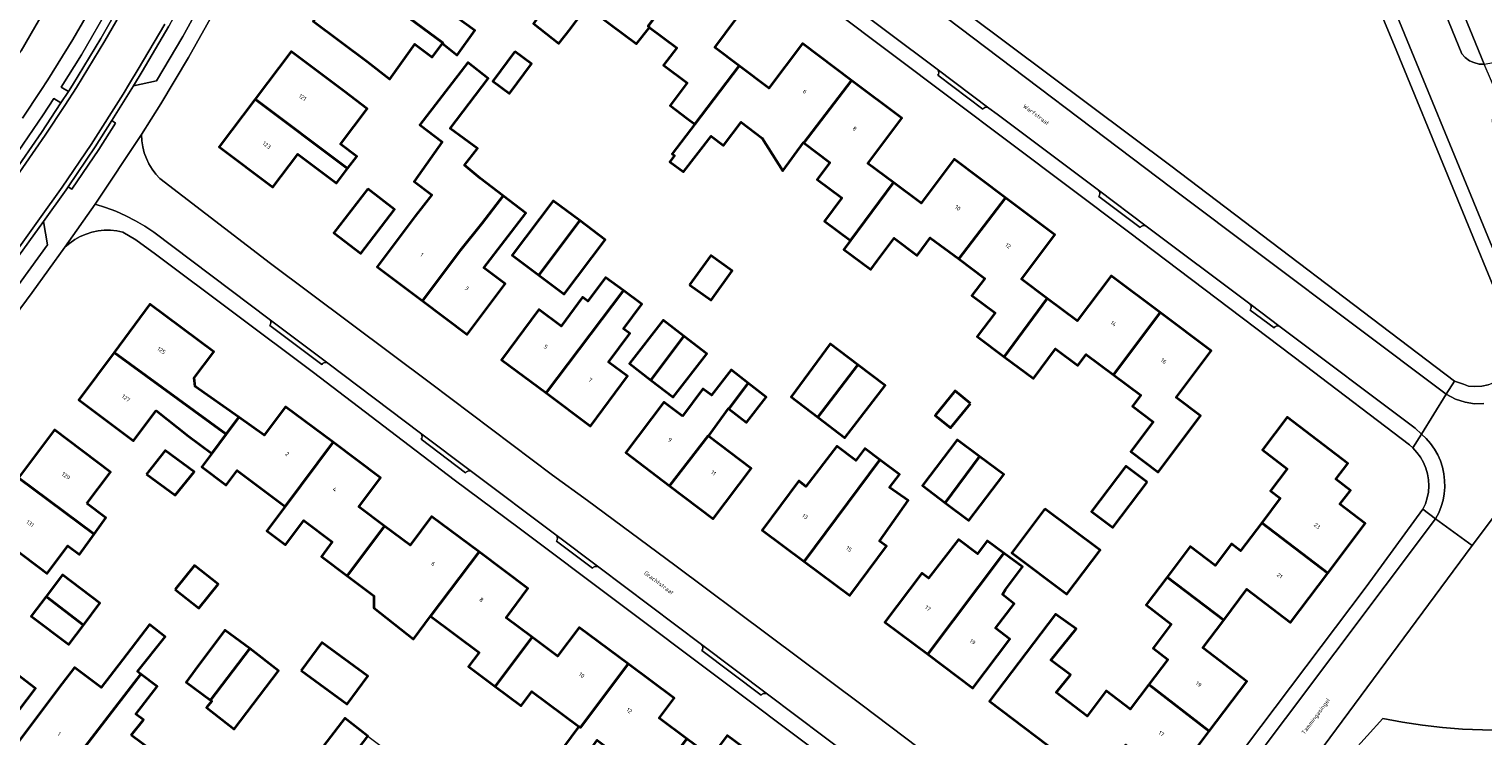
# Model space of a CAD drawing. Header units: metres. Extents: x 229229 to 231729, y 593167 to 595667.
# Tile 134 of 256: x 230402 to 230561, y 593710 to 593787. Entities that reach past the tile are written whole.
import ezdxf
from ezdxf.enums import TextEntityAlignment as Align

# ---------------------------------------------------------------- set-up
doc = ezdxf.new("R2010")
doc.units = ezdxf.units.M
for name, color, linetype, lineweight in [('B-WE-GR-GRAS-GV', 60, 'Continuous', 13), ('B-WE-GR-GROENVOORZIENING-GV', 80, 'Continuous', 18), ('B-WE-OG-BEBOUWING-GV', 7, 'Continuous', 35), ('B-WE-OG-BEBOUWING-T18', 10, 'Continuous', 18), ('B-WE-OG-BEBOUWING_SCHUUR-GV', 7, 'Continuous', 35), ('B-WE-OG-TERREIN_ERF-GV', 7, 'Continuous', 18), ('B-WE-OG-TOPOGRAFIE-T18', 10, 'Continuous', 18), ('B-WE-VH-VERHARDING_GESLOTEN-GV', 252, 'Continuous', 18), ('B-WE-VH-VERHARDING_OPEN-GV', 252, 'Continuous', 18)]:
    doc.layers.add(name, color=color, linetype=linetype, lineweight=lineweight)
doc.styles.add('NLCS-ISO-M250-T18', font='NLCS-ISO.ttf', dxfattribs={"height": 0.45})

msp = doc.modelspace()

# ---------------------------------------------------------------- linework, layer by layer
at = {"layer": 'B-WE-GR-GRAS-GV'}
msp.add_lwpolyline([(230379.749, 593887.5), (230370.135, 593885.077), (230353.986, 593880.655), (230333.428, 593875.655), (230343.857, 593815.109), (230379.841, 593817.755), (230389.895, 593767.484), (230401.537, 593784.947), (230419.528, 593816.168), (230429.053, 593843.155), (230434.08, 593871.201), (230434.081, 593892.046), (230423.843, 593891.593), (230408.931, 593890.563), (230404.494, 593890.167), (230391.118, 593888.853), (230383.207, 593887.958)], close=True, dxfattribs=at)
at = {"layer": 'B-WE-GR-GROENVOORZIENING-GV'}
for points in [[(230419.528, 593816.168), (230401.537, 593784.947)], [(230401.684, 593777.635), (230403.661, 593780.636), (230404.431, 593781.805), (230407.144, 593786.179), (230409.658, 593790.53)], [(230411.094, 593789.759), (230408.114, 593784.536), (230405.902, 593781.023), (230406.672, 593780.542), (230407.117, 593781.224), (230410.206, 593786.305), (230413.373, 593791.837)], [(230561.77, 593734.358), (230559.331, 593731.135), (230542.51, 593708.395), (230544.072, 593707.224), (230544.533, 593706.651), (230549.618, 593712.309), (230551.77, 593711.916), (230553.935, 593711.596), (230556.109, 593711.349), (230558.29, 593711.175), (230560.475, 593711.076), (230562.663, 593711.05)], [(230562.663, 593711.05), (230560.475, 593711.076), (230558.29, 593711.175), (230556.109, 593711.349), (230553.935, 593711.596), (230551.77, 593711.916), (230549.618, 593712.309), (230544.533, 593706.651), (230557.887, 593676.177), (230562.885, 593665.351)]]:
    msp.add_lwpolyline(points, dxfattribs=at)
msp.add_lwpolyline([(230405.859, 593779.296), (230405.082, 593779.759), (230403.933, 593777.985), (230401.204, 593774.025), (230398.182, 593769.813), (230395.195, 593765.694), (230395.977, 593765.157), (230397.403, 593767.088), (230400.589, 593771.517), (230403.748, 593776.061)], close=True, dxfattribs=at)
at = {"layer": 'B-WE-OG-BEBOUWING-GV'}
for points in [[(230469.87, 593787.516), (230469.713, 593787.635), (230474.81, 593794.471), (230469.594, 593798.378), (230469.382, 593798.095), (230466.496, 593800.306), (230463.03, 593795.662), (230458.38, 593789.47), (230457.268, 593787.928), (230460.025, 593785.768), (230461.235, 593787.332), (230463.046, 593789.749), (230465.635, 593787.81), (230468.454, 593785.711)], [(230437.175, 593793.429), (230447.406, 593785.817), (230447.36, 593785.755), (230448.962, 593784.484), (230450.877, 593787.183), (230444.935, 593791.475), (230447.007, 593794.254), (230441.084, 593798.671)], [(230474.81, 593794.471), (230469.713, 593787.635), (230469.87, 593787.516), (230472.829, 593785.3), (230471.414, 593783.412), (230473.986, 593781.485), (230472.125, 593779.001), (230473.972, 593777.617), (230474.802, 593776.995), (230479.62, 593783.33), (230476.961, 593785.322), (230480.578, 593790.15)], [(230437.175, 593793.429), (230433.281, 593788.207), (230439.176, 593783.812), (230441.649, 593781.864), (230444.337, 593785.685), (230446.246, 593784.261), (230447.36, 593785.755), (230447.406, 593785.817)], [(230491.847, 593781.744), (230486.503, 593785.747), (230482.869, 593780.896), (230479.62, 593783.33), (230474.802, 593776.995), (230472.341, 593773.76), (230472.607, 593773.563), (230472.082, 593772.896), (230473.567, 593771.785), (230476.567, 593775.673), (230477.925, 593774.656), (230479.833, 593777.202), (230482.141, 593775.473), (230484.391, 593771.91), (230486.615, 593774.972), (230486.649, 593774.947)], [(230427.004, 593779.722), (230437.033, 593772.16), (230438.027, 593773.48), (230436.278, 593774.797), (230439.178, 593778.647), (230436.688, 593780.523), (230430.894, 593784.887)], [(230455.237, 593784.899), (230452.829, 593781.667), (230454.642, 593780.316), (230457.05, 593783.548)], [(230445.169, 593757.775), (230449.323, 593763.261), (230451.659, 593766.202), (230453.951, 593769.196), (230451.482, 593771.086), (230449.761, 593772.519), (230451.181, 593774.337), (230448.209, 593776.499), (230452.315, 593781.955), (230450.103, 593783.682), (230444.887, 593776.894), (230447.312, 593775.073), (230444.284, 593770.736), (230446.194, 593769.285), (230444.398, 593766.958), (230440.267, 593761.455)], [(230491.732, 593764.313), (230496.398, 593770.633), (230493.622, 593772.712), (230497.318, 593777.645), (230491.847, 593781.744), (230486.649, 593774.947), (230489.489, 593772.819), (230488.108, 593770.975), (230490.782, 593768.972), (230488.888, 593766.444)], [(230427.004, 593779.722), (230423.079, 593774.511), (230428.898, 593770.128), (230431.611, 593773.729), (230435.824, 593770.555), (230437.033, 593772.16)], [(230496.398, 593770.633), (230491.732, 593764.313), (230491.014, 593763.355), (230493.933, 593761.168), (230494.651, 593762.126), (230496.483, 593764.572), (230498.971, 593762.707), (230500, 593764.08), (230500.415, 593764.634), (230503.51, 593762.316), (230508.59, 593768.977), (230502.996, 593773.168), (230499.408, 593768.378)], [(230439.241, 593769.941), (230435.555, 593765.171), (230438.463, 593762.924), (230442.149, 593767.694)], [(230453.951, 593769.196), (230451.659, 593766.202), (230449.323, 593763.261), (230445.169, 593757.775), (230450.052, 593754.109), (230454.184, 593759.612), (230451.849, 593761.365), (230454.127, 593764.312), (230456.42, 593767.306)], [(230457.832, 593760.564), (230462.283, 593766.486), (230459.396, 593768.659), (230454.941, 593762.74)], [(230508.463, 593751.681), (230513.112, 593758.024), (230510.332, 593760.106), (230513.963, 593764.952), (230508.59, 593768.977), (230503.51, 593762.316), (230506.326, 593760.206), (230504.941, 593758.357), (230507.462, 593756.468), (230505.525, 593753.882)], [(230462.283, 593766.486), (230457.832, 593760.564), (230460.589, 593758.489), (230465.044, 593764.407)], [(230474.241, 593759.514), (230476.57, 593757.831), (230478.881, 593761.029), (230476.552, 593762.712)], [(230513.112, 593758.024), (230508.463, 593751.681), (230511.624, 593749.312), (230514.04, 593752.538), (230516.46, 593750.725), (230517.367, 593751.935), (230520.332, 593749.714), (230525.401, 593756.503), (230520.076, 593760.493), (230516.388, 593755.57)], [(230467.044, 593758.872), (230465.099, 593760.32), (230463.167, 593757.724), (230462.596, 593758.149), (230460.262, 593755.012), (230457.853, 593756.804), (230453.79, 593751.343), (230458.621, 593747.748)], [(230458.621, 593747.748), (230463.472, 593744.139), (230467.497, 593749.55), (230465.429, 593751.089), (230467.749, 593754.206), (230467.039, 593754.734), (230469.022, 593757.4), (230467.044, 593758.872)], [(230425.208, 593745.117), (230420.477, 593748.454), (230420.337, 593749.392), (230422.489, 593752.2), (230415.54, 593757.383), (230411.638, 593752.135), (230423.822, 593743.254)], [(230470.036, 593749.126), (230473.624, 593753.917), (230471.376, 593755.664), (230467.703, 593750.938)], [(230520.332, 593749.714), (230523.296, 593747.494), (230522.401, 593746.299), (230524.667, 593744.601), (230522.239, 593741.36), (230525.202, 593739.141), (230529.787, 593745.261), (230527.158, 593747.231), (230530.976, 593752.327), (230525.401, 593756.503)], [(230473.624, 593753.917), (230470.036, 593749.126), (230472.431, 593747.265), (230476.103, 593751.99)], [(230492.52, 593750.788), (230489.512, 593753.091), (230485.273, 593747.335), (230488.183, 593745.113)], [(230416.202, 593745.836), (230419.728, 593743.051), (230422.261, 593741.157), (230423.822, 593743.254), (230411.638, 593752.135), (230407.806, 593746.981), (230413.752, 593742.546)], [(230473.449, 593745.2), (230471.43, 593746.729), (230467.284, 593741.256), (230472.059, 593737.639), (230476.239, 593743.087), (230476.279, 593743.056), (230478.472, 593746.047), (230478.496, 593746.029), (230480.619, 593748.796), (230478.765, 593750.247), (230476.615, 593747.501), (230475.683, 593748.197)], [(230488.183, 593745.113), (230491.105, 593742.853), (230495.5, 593748.536), (230492.52, 593750.788)], [(230480.619, 593748.796), (230478.496, 593746.029), (230480.409, 593744.531), (230482.559, 593747.277)], [(230422.261, 593741.157), (230421.171, 593739.691), (230423.846, 593737.691), (230425.041, 593739.287), (230430.234, 593735.401), (230435.459, 593742.373), (230430.279, 593746.249), (230427.97, 593743.162), (230425.208, 593745.117), (230423.822, 593743.254)], [(230543.635, 593728.149), (230547.692, 593733.542), (230544.967, 593735.635), (230546.112, 593737.125), (230544.518, 593738.35), (230545.826, 593740.052), (230539.225, 593745.125), (230536.54, 593741.556), (230539.213, 593739.502), (230537.405, 593737.098), (230538.456, 593736.291), (230536.451, 593733.625)], [(230408.677, 593735.709), (230411.256, 593739.134), (230405.169, 593743.715), (230401.259, 593738.52), (230409.469, 593732.374), (230410.752, 593734.148)], [(230472.059, 593737.639), (230476.782, 593734.061), (230480.928, 593739.535), (230476.279, 593743.056), (230476.239, 593743.087)], [(230415.183, 593738.895), (230418.282, 593736.611), (230420.342, 593739.146), (230417.189, 593741.492)], [(230441.051, 593733.266), (230438.251, 593735.361), (230440.61, 593738.518), (230435.459, 593742.373), (230430.234, 593735.401), (230428.24, 593732.737), (230430.285, 593731.207), (230432.278, 593733.871), (230435.378, 593731.552), (230434.183, 593729.955), (230436.981, 593727.861)], [(230494.931, 593740.472), (230493.293, 593741.699), (230492.323, 593740.405), (230490.253, 593741.957), (230486.892, 593737.577), (230486.099, 593738.165), (230482.118, 593732.799), (230486.701, 593729.398)], [(230505.78, 593740.824), (230503.32, 593742.653), (230499.556, 593737.678), (230502.042, 593735.797)], [(230486.701, 593729.398), (230491.67, 593725.711), (230495.652, 593731.077), (230494.902, 593731.633), (230498.022, 593736.03), (230495.979, 593737.458), (230497.049, 593738.887), (230494.931, 593740.472)], [(230502.042, 593735.797), (230504.604, 593733.859), (230508.399, 593738.876), (230505.78, 593740.824)], [(230409.469, 593732.374), (230401.259, 593738.52), (230397.375, 593733.358), (230403.46, 593728.781), (230404.352, 593728.109), (230406.603, 593731.098), (230407.88, 593730.176)], [(230523.981, 593738.032), (230521.677, 593739.767), (230517.958, 593734.83), (230520.262, 593733.094)], [(230512.886, 593735.139), (230509.28, 593730.344), (230515.275, 593725.837), (230518.881, 593730.633)], [(230441.051, 593733.266), (230436.981, 593727.861), (230439.909, 593725.669), (230439.887, 593724.36), (230444.205, 593720.962), (230446.069, 593723.443), (230451.333, 593730.446), (230446.177, 593734.303), (230443.841, 593731.178)], [(230526.188, 593727.716), (230532.33, 593723.035), (230534.853, 593726.389), (230539.579, 593722.758), (230543.635, 593728.149), (230536.451, 593733.625), (230534.145, 593730.561), (230533.166, 593731.313), (230531.399, 593728.964), (230528.692, 593731.044)], [(230453.082, 593715.811), (230457.106, 593721.156), (230454.274, 593723.272), (230456.658, 593726.462), (230451.333, 593730.446), (230446.069, 593723.443), (230451.344, 593719.495), (230450.199, 593717.967)], [(230508.426, 593730.304), (230506.598, 593731.67), (230505.53, 593730.239), (230503.472, 593731.795), (230500.234, 593727.595), (230499.495, 593728.151), (230495.485, 593722.817), (230500.156, 593719.305)], [(230418.303, 593726.362), (230420.873, 593724.314), (230422.964, 593726.937), (230420.395, 593728.986)], [(230508.6, 593726.36), (230510.429, 593728.808), (230508.426, 593730.304), (230500.156, 593719.305), (230505.051, 593715.625), (230509.062, 593720.96), (230507.491, 593722.141), (230509.527, 593724.808), (230508.255, 593725.826)], [(230408.303, 593722.484), (230410.103, 593724.869), (230406.048, 593727.951), (230404.241, 593725.583)], [(230532.33, 593723.035), (230526.188, 593727.716), (230523.9, 593724.674), (230526.617, 593722.587), (230524.65, 593719.973), (230526.238, 593718.753), (230524.179, 593716.016), (230530.758, 593710.957), (230534.826, 593716.365), (230530.064, 593720.024)], [(230408.303, 593722.484), (230404.241, 593725.583), (230402.629, 593723.469), (230406.708, 593720.37)], [(230393.096, 593714.923), (230394.46, 593713.997), (230396.382, 593716.491), (230398.672, 593714.755), (230397.166, 593712.739), (230399.581, 593710.955), (230403.098, 593715.598), (230398.521, 593719.063), (230391.141, 593724.65), (230387.159, 593719.386)], [(230405.714, 593705.636), (230414.565, 593717.152), (230414.196, 593717.435), (230417.204, 593721.205), (230415.483, 593722.552), (230412.561, 593718.691), (230410.247, 593715.699), (230407.346, 593717.888), (230406.011, 593716.119), (230400.844, 593709.272)], [(230524.179, 593716.016), (230522.161, 593713.334), (230519.548, 593715.342), (230517.463, 593712.57), (230514.106, 593715.15), (230515.655, 593717.081), (230513.533, 593718.655), (230516.278, 593722.079), (230514.035, 593723.685), (230506.843, 593714.198), (230515.663, 593707.531), (230516.601, 593708.728), (230519.485, 593706.512), (230521.691, 593709.445), (230526.715, 593705.584), (230530.758, 593710.957)], [(230422.116, 593714.333), (230426.406, 593719.936), (230423.689, 593721.92), (230420.46, 593717.615), (230419.496, 593716.268)], [(230457.106, 593721.156), (230453.082, 593715.811), (230455.902, 593713.703), (230457.075, 593715.265), (230462.178, 593711.46), (230462.356, 593711.328), (230467.555, 593718.256), (230462.216, 593722.229), (230459.861, 593719.096)], [(230426.406, 593719.936), (230422.116, 593714.333), (230422.271, 593714.219), (230421.708, 593713.525), (230424.689, 593711.152), (230429.509, 593717.51)], [(230431.989, 593717.552), (230436.994, 593713.887), (230439.229, 593716.94), (230434.224, 593720.605)], [(230469.585, 593704.344), (230473.925, 593710.124), (230470.933, 593712.35), (230472.561, 593714.531), (230467.555, 593718.256), (230462.356, 593711.328), (230462.178, 593711.46), (230460.529, 593709.213), (230462.529, 593707.645), (230464.176, 593709.971), (230467.498, 593707.494), (230466.73, 593706.469), (230465.715, 593705.105), (230468.564, 593702.984)], [(230413.508, 593710.513), (230414.836, 593712.16), (230414.019, 593712.803), (230416.333, 593715.794), (230414.565, 593717.152), (230405.714, 593705.636), (230410.59, 593701.995), (230415.76, 593708.829)], [(230433.139, 593702.432), (230439.249, 593710.418), (230436.722, 593712.351), (230430.613, 593704.365)], [(230473.925, 593710.124), (230469.585, 593704.344), (230472.907, 593701.871), (230477.497, 593698.284), (230483.628, 593706.554), (230478.337, 593710.482), (230476.588, 593708.143)]]:
    msp.add_lwpolyline(points, close=True, dxfattribs=at)
at = {"layer": 'B-WE-OG-BEBOUWING_SCHUUR-GV'}
msp.add_lwpolyline([(230504.787, 593746.608), (230503.133, 593747.966), (230500.939, 593745.293), (230502.593, 593743.935)], close=True, dxfattribs=at)
at = {"layer": 'B-WE-OG-TERREIN_ERF-GV'}
for points in [[(230482.434, 593805.541), (230526.575, 593772.436), (230557.41, 593749.039), (230558.412, 593748.68), (230558.933, 593748.496), (230559.592, 593748.45), (230560.38, 593748.479), (230561.101, 593748.62), (230561.709, 593748.87), (230562.237, 593749.268), (230562.663, 593749.777), (230563.015, 593750.341), (230563.259, 593750.869), (230563.496, 593751.49), (230563.643, 593752.027), (230563.702, 593752.543), (230563.714, 593753.061), (230563.719, 593753.375), (230563.707, 593753.688), (230563.68, 593754.001), (230563.637, 593754.312), (230563.578, 593754.62), (230550.893, 593785.502), (230537.556, 593817.494)], [(230552.212, 593804.193), (230560.645, 593783.518), (230561.679, 593783.694), (230580.098, 593789.67)], [(230422.552, 593789.291), (230419.747, 593784.22), (230416.722, 593779.186), (230414.632, 593775.842), (230414.668, 593775.18), (230414.767, 593774.524), (230414.93, 593773.881), (230415.153, 593773.257), (230415.435, 593772.657), (230415.774, 593772.087), (230416.166, 593771.552), (230416.608, 593771.058), (230428.657, 593761.829), (230446.058, 593748.798), (230459.334, 593738.798), (230463.124, 593736.037), (230472.645, 593728.992), (230492.997, 593713.773), (230514.247, 593697.717)], [(230480.578, 593790.15), (230476.961, 593785.322), (230479.62, 593783.33), (230482.869, 593780.896), (230486.503, 593785.747), (230491.847, 593781.744), (230497.318, 593777.645), (230493.622, 593772.712), (230496.398, 593770.633), (230499.408, 593768.378), (230502.996, 593773.168), (230508.59, 593768.977), (230513.963, 593764.952), (230510.332, 593760.106), (230513.112, 593758.024), (230516.388, 593755.57), (230520.076, 593760.493), (230525.401, 593756.503), (230530.976, 593752.327), (230527.158, 593747.231), (230529.787, 593745.261), (230525.202, 593739.141), (230522.239, 593741.36), (230524.667, 593744.601), (230522.401, 593746.299), (230523.296, 593747.494), (230520.332, 593749.714), (230517.367, 593751.935), (230516.46, 593750.725), (230514.04, 593752.538), (230511.624, 593749.312), (230508.463, 593751.681), (230505.525, 593753.882), (230507.462, 593756.468), (230504.941, 593758.357), (230506.326, 593760.206), (230503.51, 593762.316), (230500.415, 593764.634), (230500, 593764.08), (230498.971, 593762.707), (230496.483, 593764.572), (230494.651, 593762.126), (230493.933, 593761.168), (230491.014, 593763.355), (230491.732, 593764.313), (230488.888, 593766.444), (230490.782, 593768.972), (230488.108, 593770.975), (230489.489, 593772.819), (230486.649, 593774.947), (230486.615, 593774.972), (230484.391, 593771.91), (230482.141, 593775.473), (230479.833, 593777.202), (230477.925, 593774.656), (230476.567, 593775.673), (230473.567, 593771.785), (230472.082, 593772.896), (230472.607, 593773.563), (230472.341, 593773.76), (230474.802, 593776.995), (230473.972, 593777.617), (230472.125, 593779.001), (230473.986, 593781.485), (230471.414, 593783.412), (230472.829, 593785.3), (230469.87, 593787.516), (230468.454, 593785.711), (230465.635, 593787.81)], [(230533.037, 593707.045), (230547.828, 593726.652), (230553.991, 593735.085), (230554.266, 593735.686), (230554.467, 593736.315), (230554.593, 593736.964), (230554.641, 593737.623), (230554.61, 593738.282), (230554.502, 593738.934), (230554.317, 593739.568), (230554.059, 593740.176), (230553.73, 593740.749), (230553.335, 593741.279), (230552.881, 593741.759), (230552.514, 593742.093), (230541.195, 593750.728), (230521.956, 593765.268), (230489.728, 593789.482)], [(230461.235, 593787.332), (230460.025, 593785.768), (230457.268, 593787.928)], [(230509.813, 593692.361), (230455.685, 593733.016), (230448.643, 593738.305), (230433.325, 593749.973), (230416.134, 593762.828), (230414.017, 593764.404), (230412.605, 593765.239), (230411.939, 593765.376), (230411.262, 593765.445), (230410.582, 593765.444), (230409.905, 593765.374), (230409.24, 593765.236), (230408.591, 593765.031), (230407.967, 593764.761), (230407.373, 593764.428), (230406.817, 593764.038), (230406.303, 593763.592), (230402.736, 593758.686), (230400.145, 593755.178)], [(230460.529, 593709.213), (230462.178, 593711.46), (230457.075, 593715.265), (230455.902, 593713.703), (230453.082, 593715.811), (230450.199, 593717.967), (230451.344, 593719.495), (230446.069, 593723.443), (230444.205, 593720.962), (230439.887, 593724.36), (230439.909, 593725.669), (230436.981, 593727.861), (230434.183, 593729.955), (230435.378, 593731.552), (230432.278, 593733.871), (230430.285, 593731.207), (230428.24, 593732.737), (230430.234, 593735.401), (230425.041, 593739.287), (230423.846, 593737.691), (230421.171, 593739.691), (230422.261, 593741.157), (230419.728, 593743.051), (230416.202, 593745.836), (230413.752, 593742.546), (230407.806, 593746.981), (230411.638, 593752.135), (230415.54, 593757.383), (230422.489, 593752.2), (230420.337, 593749.392), (230420.477, 593748.454), (230425.208, 593745.117), (230427.97, 593743.162), (230430.279, 593746.249), (230435.459, 593742.373), (230440.61, 593738.518), (230438.251, 593735.361), (230441.051, 593733.266), (230443.841, 593731.178), (230446.177, 593734.303), (230451.333, 593730.446), (230456.658, 593726.462), (230454.274, 593723.272), (230457.106, 593721.156), (230459.861, 593719.096), (230462.216, 593722.229), (230467.555, 593718.256), (230472.561, 593714.531), (230470.933, 593712.35), (230473.925, 593710.124)], [(230515.663, 593707.531), (230506.843, 593714.198), (230514.035, 593723.685), (230516.278, 593722.079), (230513.533, 593718.655), (230515.655, 593717.081), (230514.106, 593715.15), (230517.463, 593712.57), (230519.548, 593715.342), (230522.161, 593713.334), (230524.179, 593716.016), (230526.238, 593718.753), (230524.65, 593719.973), (230526.617, 593722.587), (230523.9, 593724.674), (230526.188, 593727.716), (230528.692, 593731.044), (230531.399, 593728.964), (230533.166, 593731.313), (230534.145, 593730.561), (230536.451, 593733.625), (230538.456, 593736.291), (230537.405, 593737.098), (230539.213, 593739.502), (230536.54, 593741.556), (230539.225, 593745.125), (230545.826, 593740.052), (230544.518, 593738.35), (230546.112, 593737.125), (230544.967, 593735.635), (230547.692, 593733.542), (230543.635, 593728.149), (230539.579, 593722.758), (230534.853, 593726.389), (230532.33, 593723.035), (230530.064, 593720.024), (230534.826, 593716.365), (230530.758, 593710.957), (230526.715, 593705.584)], [(230476.588, 593708.143), (230478.337, 593710.482), (230483.628, 593706.554)]]:
    msp.add_lwpolyline(points, dxfattribs=at)
for points in [[(230448.962, 593784.484), (230447.36, 593785.755), (230446.246, 593784.261), (230444.337, 593785.685), (230441.649, 593781.864), (230439.176, 593783.812), (230433.281, 593788.207), (230437.175, 593793.429), (230441.084, 593798.671), (230447.007, 593794.254), (230444.935, 593791.475), (230450.877, 593787.183)], [(230438.027, 593773.48), (230437.033, 593772.16), (230435.824, 593770.555), (230431.611, 593773.729), (230428.898, 593770.128), (230423.079, 593774.511), (230427.004, 593779.722), (230430.894, 593784.887), (230436.688, 593780.523), (230439.178, 593778.647), (230436.278, 593774.797)], [(230454.642, 593780.316), (230452.829, 593781.667), (230455.237, 593784.899), (230457.05, 593783.548)], [(230450.052, 593754.109), (230445.169, 593757.775), (230440.267, 593761.455), (230444.398, 593766.958), (230446.194, 593769.285), (230444.284, 593770.736), (230447.312, 593775.073), (230444.887, 593776.894), (230450.103, 593783.682), (230452.315, 593781.955), (230448.209, 593776.499), (230451.181, 593774.337), (230449.761, 593772.519), (230451.482, 593771.086), (230453.951, 593769.196), (230456.42, 593767.306), (230454.127, 593764.312), (230451.849, 593761.365), (230454.184, 593759.612)], [(230438.463, 593762.924), (230435.555, 593765.171), (230439.241, 593769.941), (230442.149, 593767.694)], [(230462.283, 593766.486), (230465.044, 593764.407), (230460.589, 593758.489), (230457.832, 593760.564), (230454.941, 593762.74), (230459.396, 593768.659)], [(230476.57, 593757.831), (230474.241, 593759.514), (230476.552, 593762.712), (230478.881, 593761.029)], [(230467.497, 593749.55), (230463.472, 593744.139), (230458.621, 593747.748), (230453.79, 593751.343), (230457.853, 593756.804), (230460.262, 593755.012), (230462.596, 593758.149), (230463.167, 593757.724), (230465.099, 593760.32), (230467.044, 593758.872), (230469.022, 593757.4), (230467.039, 593754.734), (230467.749, 593754.206), (230465.429, 593751.089)], [(230472.431, 593747.265), (230470.036, 593749.126), (230467.703, 593750.938), (230471.376, 593755.664), (230473.624, 593753.917), (230476.103, 593751.99)], [(230495.5, 593748.536), (230491.105, 593742.853), (230488.183, 593745.113), (230485.273, 593747.335), (230489.512, 593753.091), (230492.52, 593750.788)], [(230480.619, 593748.796), (230482.559, 593747.277), (230480.409, 593744.531), (230478.496, 593746.029), (230478.472, 593746.047), (230476.279, 593743.056), (230480.928, 593739.535), (230476.782, 593734.061), (230472.059, 593737.639), (230467.284, 593741.256), (230471.43, 593746.729), (230473.449, 593745.2), (230475.683, 593748.197), (230476.615, 593747.501), (230478.765, 593750.247)], [(230404.352, 593728.109), (230403.46, 593728.781), (230397.375, 593733.358), (230401.259, 593738.52), (230405.169, 593743.715), (230411.256, 593739.134), (230408.677, 593735.709), (230410.752, 593734.148), (230409.469, 593732.374), (230407.88, 593730.176), (230406.603, 593731.098)], [(230415.183, 593738.895), (230417.189, 593741.492), (230420.342, 593739.146), (230418.282, 593736.611)], [(230490.253, 593741.957), (230492.323, 593740.405), (230493.293, 593741.699), (230494.931, 593740.472), (230497.049, 593738.887), (230495.979, 593737.458), (230498.022, 593736.03), (230494.902, 593731.633), (230495.652, 593731.077), (230491.67, 593725.711), (230486.701, 593729.398), (230482.118, 593732.799), (230486.099, 593738.165), (230486.892, 593737.577)], [(230505.78, 593740.824), (230508.399, 593738.876), (230504.604, 593733.859), (230502.042, 593735.797), (230499.556, 593737.678), (230503.32, 593742.653)], [(230521.677, 593739.767), (230523.981, 593738.032), (230520.262, 593733.094), (230517.958, 593734.83)], [(230518.881, 593730.633), (230515.275, 593725.837), (230509.28, 593730.344), (230512.886, 593735.139)], [(230506.598, 593731.67), (230508.426, 593730.304), (230510.429, 593728.808), (230508.6, 593726.36), (230508.255, 593725.826), (230509.527, 593724.808), (230507.491, 593722.141), (230509.062, 593720.96), (230505.051, 593715.625), (230500.156, 593719.305), (230495.485, 593722.817), (230499.495, 593728.151), (230500.234, 593727.595), (230503.472, 593731.795), (230505.53, 593730.239)], [(230399.581, 593710.955), (230397.166, 593712.739), (230398.672, 593714.755), (230396.382, 593716.491), (230394.46, 593713.997), (230393.096, 593714.923), (230387.159, 593719.386), (230391.141, 593724.65), (230395.15, 593729.949), (230401.093, 593725.467), (230398.669, 593722.27), (230400.057, 593721.184), (230398.521, 593719.063), (230403.098, 593715.598)], [(230418.303, 593726.362), (230420.395, 593728.986), (230422.964, 593726.937), (230420.873, 593724.314)], [(230406.708, 593720.37), (230402.629, 593723.469), (230404.241, 593725.583), (230406.048, 593727.951), (230410.103, 593724.869), (230408.303, 593722.484)], [(230413.508, 593710.513), (230415.76, 593708.829), (230410.59, 593701.995), (230405.714, 593705.636), (230400.844, 593709.272), (230406.011, 593716.119), (230407.346, 593717.888), (230410.247, 593715.699), (230412.561, 593718.691), (230415.483, 593722.552), (230417.204, 593721.205), (230414.196, 593717.435), (230414.565, 593717.152), (230416.333, 593715.794), (230414.019, 593712.803), (230414.836, 593712.16)], [(230424.689, 593711.152), (230421.708, 593713.525), (230422.271, 593714.219), (230422.116, 593714.333), (230419.496, 593716.268), (230420.46, 593717.615), (230423.689, 593721.92), (230426.406, 593719.936), (230429.509, 593717.51)], [(230431.989, 593717.552), (230434.224, 593720.605), (230439.229, 593716.94), (230436.994, 593713.887)], [(230435.444, 593700.669), (230433.139, 593702.432), (230430.613, 593704.365), (230436.722, 593712.351), (230439.249, 593710.418), (230441.553, 593708.655)]]:
    msp.add_lwpolyline(points, close=True, dxfattribs=at)
at = {"layer": 'B-WE-VH-VERHARDING_GESLOTEN-GV'}
for points in [[(230413.373, 593791.837), (230410.206, 593786.305), (230407.117, 593781.224), (230406.672, 593780.542), (230405.859, 593779.296), (230403.748, 593776.061), (230400.589, 593771.517)], [(230400.997, 593771.228), (230404.163, 593775.782), (230406.278, 593779.023), (230407.54, 593780.957), (230410.637, 593786.051), (230413.81, 593791.594)], [(230413.81, 593791.594), (230410.637, 593786.051), (230407.54, 593780.957), (230406.278, 593779.023), (230404.163, 593775.782), (230400.997, 593771.228)], [(230417.155, 593787.882), (230414.257, 593782.975), (230413.316, 593781.413), (230412.616, 593780.25), (230409.166, 593774.782), (230406.004, 593770.137), (230403.547, 593766.684), (230399.236, 593760.702)], [(230399.236, 593760.702), (230403.547, 593766.684), (230406.004, 593770.137), (230409.166, 593774.782), (230412.616, 593780.25), (230413.316, 593781.413), (230414.257, 593782.975), (230417.155, 593787.882)], [(230399.64, 593760.407), (230403.954, 593766.394), (230406.414, 593769.851), (230406.64, 593770.183), (230409.584, 593774.508), (230411.39, 593777.37), (230413.042, 593779.988), (230413.744, 593781.155), (230414.686, 593782.719), (230417.591, 593787.636)]]:
    msp.add_lwpolyline(points, dxfattribs=at)
at = {"layer": 'B-WE-VH-VERHARDING_OPEN-GV'}
for points in [[(230537.556, 593817.494), (230550.893, 593785.502), (230563.578, 593754.62), (230563.637, 593754.312), (230563.68, 593754.001), (230563.707, 593753.688), (230563.719, 593753.375), (230563.714, 593753.061), (230565.562, 593753.57), (230564.856, 593755.693), (230561.318, 593764.149), (230516.774, 593872.399)], [(230516.774, 593872.399), (230561.318, 593764.149), (230564.856, 593755.693), (230565.562, 593753.57), (230570.333, 593755.551), (230561.751, 593776.359), (230561.627, 593776.83), (230561.572, 593777.315), (230561.59, 593777.802), (230561.677, 593778.281), (230561.834, 593778.743), (230562.057, 593779.176), (230562.34, 593779.573), (230560.645, 593783.518), (230560.101, 593783.521), (230559.537, 593783.683), (230559.07, 593783.879), (230558.568, 593784.224), (230558.214, 593784.639), (230545.681, 593815.392)], [(230502.134, 593788.592), (230526.686, 593770.01), (230556.514, 593747.599), (230557.41, 593749.039), (230526.575, 593772.436), (230482.434, 593805.541)], [(230421.46, 593790.838), (230419.107, 593786.533), (230416.244, 593781.715), (230413.744, 593781.155), (230413.042, 593779.988), (230411.39, 593777.37), (230411.813, 593777.104), (230410.002, 593774.234), (230407.053, 593769.902), (230406.64, 593770.183), (230406.414, 593769.851), (230403.954, 593766.394), (230404.393, 593763.866), (230400.471, 593758.467)], [(230409.658, 593790.53), (230407.144, 593786.179), (230404.431, 593781.805), (230403.661, 593780.636), (230401.684, 593777.635)], [(230489.728, 593789.482), (230521.956, 593765.268), (230541.195, 593750.728), (230552.514, 593742.093), (230552.881, 593741.759), (230553.82, 593743.268), (230553.153, 593743.9), (230538.453, 593754.945), (230538.318, 593755.008), (230538.171, 593755.026), (230538.026, 593754.998), (230537.896, 593754.926), (230537.794, 593754.818), (230535.21, 593756.753), (230535.288, 593756.881), (230535.322, 593757.026), (230535.309, 593757.175), (230535.25, 593757.312), (230535.152, 593757.425), (230523.903, 593765.878), (230523.769, 593765.94), (230523.622, 593765.958), (230523.476, 593765.93), (230523.346, 593765.859), (230523.245, 593765.751), (230518.745, 593769.124), (230518.822, 593769.252), (230518.857, 593769.397), (230518.844, 593769.546), (230518.786, 593769.684), (230518.688, 593769.797), (230507.678, 593778.069), (230506.786, 593778.741), (230506.651, 593778.803), (230506.504, 593778.821), (230506.358, 593778.793), (230506.228, 593778.721), (230506.127, 593778.613), (230501.219, 593782.301), (230501.296, 593782.429), (230501.33, 593782.574), (230501.318, 593782.723), (230501.259, 593782.86), (230501.161, 593782.973), (230490.367, 593791.097)], [(230490.367, 593791.097), (230501.161, 593782.973), (230506.786, 593778.741), (230507.678, 593778.069), (230518.688, 593769.797), (230523.903, 593765.878), (230535.152, 593757.425), (230538.453, 593754.945), (230553.153, 593743.9), (230553.82, 593743.268), (230556.514, 593747.599), (230526.686, 593770.01), (230502.134, 593788.592)], [(230400.145, 593755.178), (230402.736, 593758.686), (230406.303, 593763.592), (230409.599, 593768.282), (230414.632, 593775.842), (230416.722, 593779.186), (230419.747, 593784.22), (230422.552, 593789.291)], [(230401.204, 593774.025), (230403.933, 593777.985), (230405.082, 593779.759), (230405.859, 593779.296), (230406.672, 593780.542), (230405.902, 593781.023), (230408.114, 593784.536), (230411.094, 593789.759)], [(230514.247, 593697.717), (230492.997, 593713.773), (230472.645, 593728.992), (230463.124, 593736.037), (230459.334, 593738.798), (230446.058, 593748.798), (230428.657, 593761.829), (230416.608, 593771.058), (230416.166, 593771.552), (230415.774, 593772.087), (230415.435, 593772.657), (230415.153, 593773.257), (230414.93, 593773.881), (230414.767, 593774.524), (230414.668, 593775.18), (230414.632, 593775.842), (230409.599, 593768.282), (230410.727, 593767.924), (230411.832, 593767.504), (230412.913, 593767.021), (230413.964, 593766.478), (230414.982, 593765.876), (230415.965, 593765.217), (230428.526, 593755.761), (230434.884, 593750.974), (230444.972, 593743.379), (230450.527, 593739.197), (230459.692, 593732.297), (230464.346, 593728.793), (230475.515, 593720.384), (230482.694, 593714.98), (230491.937, 593708.021)], [(230491.937, 593708.021), (230482.694, 593714.98), (230482.559, 593715.043), (230482.411, 593715.061), (230482.265, 593715.032), (230482.135, 593714.96), (230482.034, 593714.851), (230475.574, 593719.714), (230475.65, 593719.842), (230475.684, 593719.987), (230475.671, 593720.135), (230475.613, 593720.272), (230475.515, 593720.384), (230464.346, 593728.793), (230464.211, 593728.856), (230464.063, 593728.874), (230463.917, 593728.845), (230463.787, 593728.773), (230463.686, 593728.664), (230459.75, 593731.627), (230459.827, 593731.754), (230459.86, 593731.899), (230459.848, 593732.048), (230459.79, 593732.185), (230459.692, 593732.297), (230450.527, 593739.197), (230450.392, 593739.26), (230450.244, 593739.277), (230450.098, 593739.249), (230449.968, 593739.177), (230449.867, 593739.068), (230445.031, 593742.709), (230445.107, 593742.837), (230445.141, 593742.982), (230445.128, 593743.13), (230445.07, 593743.267), (230444.972, 593743.379), (230434.884, 593750.974), (230434.749, 593751.037), (230434.601, 593751.055), (230434.455, 593751.026), (230434.325, 593750.954), (230434.224, 593750.845), (230428.584, 593755.091), (230428.661, 593755.218), (230428.694, 593755.363), (230428.682, 593755.512), (230428.624, 593755.649), (230428.526, 593755.761), (230415.965, 593765.217), (230414.982, 593765.876), (230413.964, 593766.478), (230412.913, 593767.021), (230411.832, 593767.504), (230410.727, 593767.924), (230409.599, 593768.282), (230406.303, 593763.592), (230406.817, 593764.038), (230407.373, 593764.428), (230407.967, 593764.761), (230408.591, 593765.031), (230409.24, 593765.236), (230409.905, 593765.374), (230410.582, 593765.444), (230411.262, 593765.445), (230411.939, 593765.376), (230412.605, 593765.239), (230414.017, 593764.404), (230416.134, 593762.828), (230433.325, 593749.973), (230448.643, 593738.305), (230455.685, 593733.016), (230509.813, 593692.361)], [(230561.101, 593748.62), (230560.38, 593748.479), (230559.592, 593748.45), (230558.933, 593748.496), (230558.412, 593748.68), (230557.41, 593749.039), (230556.514, 593747.599), (230557.543, 593747.051), (230558.567, 593746.739), (230559.616, 593746.55), (230560.621, 593746.576)], [(230560.621, 593746.576), (230559.616, 593746.55), (230558.567, 593746.739), (230557.543, 593747.051), (230556.514, 593747.599), (230553.82, 593743.268), (230554.346, 593742.771), (230554.819, 593742.224), (230555.236, 593741.633), (230555.593, 593741.003), (230555.885, 593740.341), (230556.11, 593739.653), (230556.266, 593738.947), (230556.351, 593738.228), (230556.364, 593737.505), (230556.305, 593736.784), (230556.175, 593736.072), (230555.975, 593735.376), (230555.707, 593734.704), (230555.374, 593734.062), (230559.331, 593731.135), (230561.77, 593734.358)], [(230542.51, 593708.395), (230559.331, 593731.135), (230555.374, 593734.062), (230528.081, 593697.758)]]:
    msp.add_lwpolyline(points, dxfattribs=at)
for points in [[(230433.983, 593822.401), (230431.271, 593815.703), (230428.102, 593808.528), (230425.032, 593801.96), (230421.691, 593795.26), (230417.591, 593787.636), (230414.686, 593782.719), (230413.744, 593781.155), (230416.244, 593781.715), (230419.107, 593786.533), (230421.46, 593790.838), (230424.16, 593795.994), (230426.879, 593801.557), (230429.099, 593806.291), (230431.372, 593811.274), (230433.374, 593816.028), (230435.019, 593820.142)], [(230552.212, 593804.193), (230546.124, 593819.468), (230545.826, 593819.155), (230545.578, 593818.802), (230545.383, 593818.416), (230545.247, 593818.006), (230545.172, 593817.581), (230545.16, 593817.149), (230545.211, 593816.72), (230545.324, 593816.303), (230545.681, 593815.392), (230558.214, 593784.639), (230558.568, 593784.224), (230559.07, 593783.879), (230559.537, 593783.683), (230560.101, 593783.521), (230560.645, 593783.518)], [(230501.161, 593782.973), (230501.259, 593782.86), (230501.318, 593782.723), (230501.33, 593782.574), (230501.296, 593782.429), (230501.219, 593782.301), (230506.127, 593778.613), (230506.228, 593778.721), (230506.358, 593778.793), (230506.504, 593778.821), (230506.651, 593778.803), (230506.786, 593778.741)], [(230407.053, 593769.902), (230410.002, 593774.234), (230411.813, 593777.104), (230411.39, 593777.37), (230409.584, 593774.508), (230406.64, 593770.183)], [(230518.688, 593769.797), (230518.786, 593769.684), (230518.844, 593769.546), (230518.857, 593769.397), (230518.822, 593769.252), (230518.745, 593769.124), (230523.245, 593765.751), (230523.346, 593765.859), (230523.476, 593765.93), (230523.622, 593765.958), (230523.769, 593765.94), (230523.903, 593765.878)], [(230400.471, 593758.467), (230404.393, 593763.866), (230403.954, 593766.394), (230399.64, 593760.407), (230395.788, 593755.208), (230392.092, 593750.382), (230392.213, 593750.452), (230392.346, 593750.493), (230392.486, 593750.505), (230392.624, 593750.486), (230392.755, 593750.437), (230393.586, 593749.82), (230393.651, 593749.785), (230393.723, 593749.767), (230393.798, 593749.768), (230393.869, 593749.787), (230393.934, 593749.823), (230395.804, 593752.292)], [(230535.152, 593757.425), (230535.25, 593757.312), (230535.309, 593757.175), (230535.322, 593757.026), (230535.288, 593756.881), (230535.21, 593756.753), (230537.794, 593754.818), (230537.896, 593754.926), (230538.026, 593754.998), (230538.171, 593755.026), (230538.318, 593755.008), (230538.453, 593754.945)], [(230428.526, 593755.761), (230428.624, 593755.649), (230428.682, 593755.512), (230428.694, 593755.363), (230428.661, 593755.218), (230428.584, 593755.091), (230434.224, 593750.845), (230434.325, 593750.954), (230434.455, 593751.026), (230434.601, 593751.055), (230434.749, 593751.037), (230434.884, 593750.974)], [(230444.972, 593743.379), (230445.07, 593743.267), (230445.128, 593743.13), (230445.141, 593742.982), (230445.107, 593742.837), (230445.031, 593742.709), (230449.867, 593739.068), (230449.968, 593739.177), (230450.098, 593739.249), (230450.244, 593739.277), (230450.392, 593739.26), (230450.527, 593739.197)], [(230553.82, 593743.268), (230552.881, 593741.759), (230553.335, 593741.279), (230553.73, 593740.749), (230554.059, 593740.176), (230554.317, 593739.568), (230554.502, 593738.934), (230554.61, 593738.282), (230554.641, 593737.623), (230554.593, 593736.964), (230554.467, 593736.315), (230554.266, 593735.686), (230553.991, 593735.085), (230555.374, 593734.062), (230555.707, 593734.704), (230555.975, 593735.376), (230556.175, 593736.072), (230556.305, 593736.784), (230556.364, 593737.505), (230556.351, 593738.228), (230556.266, 593738.947), (230556.11, 593739.653), (230555.885, 593740.341), (230555.593, 593741.003), (230555.236, 593741.633), (230554.819, 593742.224), (230554.346, 593742.771)], [(230555.374, 593734.062), (230553.991, 593735.085), (230547.828, 593726.652), (230533.037, 593707.045), (230523.497, 593694.488), (230523.653, 593694.432), (230524.167, 593694.546), (230525.182, 593695.001), (230526.188, 593695.623), (230527.193, 593696.613), (230528.081, 593697.758)], [(230459.692, 593732.297), (230459.79, 593732.185), (230459.848, 593732.048), (230459.86, 593731.899), (230459.827, 593731.754), (230459.75, 593731.627), (230463.686, 593728.664), (230463.787, 593728.773), (230463.917, 593728.845), (230464.063, 593728.874), (230464.211, 593728.856), (230464.346, 593728.793)], [(230475.515, 593720.384), (230475.613, 593720.272), (230475.671, 593720.135), (230475.684, 593719.987), (230475.65, 593719.842), (230475.574, 593719.714), (230482.034, 593714.851), (230482.135, 593714.96), (230482.265, 593715.032), (230482.411, 593715.061), (230482.559, 593715.043), (230482.694, 593714.98)]]:
    msp.add_lwpolyline(points, close=True, dxfattribs=at)

# ---------------------------------------------------------------- texts
at = {"layer": 'B-WE-OG-BEBOUWING-T18', "style": 'NLCS-ISO-M250-T18'}
for s, rotation, p in [('121', 323.1, (230432.144, 593779.898)), ('6', 323.2, (230486.777, 593780.544)), ('8', 323.2, (230492.184, 593776.493)), ('123', 323.1, (230428.237, 593774.71)), ('10', 323.2, (230503.395, 593767.871)), ('12', 323.2, (230508.878, 593763.763)), ('1', 323.2, (230445.119, 593762.814)), ('3', 323.2, (230450.012, 593759.141)), ('14', 323.2, (230520.34, 593755.297)), ('125', 323.4, (230416.799, 593752.372)), ('5', 323.4, (230458.596, 593752.753)), ('16', 323.2, (230525.79, 593751.214)), ('7', 323.4, (230463.434, 593749.153)), ('127', 323.4, (230412.935, 593747.175)), ('9', 322.9, (230472.087, 593742.636)), ('2', 323.3, (230430.473, 593741.108)), ('129', 323.1, (230406.41, 593738.712)), ('11', 322.9, (230476.836, 593739.038)), ('4', 323.3, (230435.638, 593737.243)), ('131', 323.1, (230402.513, 593733.534)), ('13', 323.5, (230486.793, 593734.311)), ('23', 323.1, (230542.484, 593733.273)), ('15', 323.5, (230491.569, 593730.767)), ('6', 323.3, (230446.359, 593729.172)), ('21', 323.1, (230538.411, 593727.858)), ('8', 323.3, (230451.599, 593725.251)), ('17', 323.1, (230500.146, 593724.317)), ('19', 323.1, (230505.007, 593720.662)), ('10', 323.3, (230462.498, 593717.034)), ('19', 323.1, (230529.595, 593716.066)), ('12', 323.3, (230467.67, 593713.184)), ('1', 323, (230405.672, 593710.659)), ('17', 323.1, (230525.54, 593710.676))]:
    msp.add_text(s, height=0.45, rotation=rotation, dxfattribs=at).set_placement(p, align=Align.MIDDLE)
at = {"layer": 'B-WE-OG-TOPOGRAFIE-T18', "style": 'NLCS-ISO-M250-T18'}
for s, rotation, p in [('Warfstraat', 323, (230511.922, 593778.028)), ('Grachtstraat', 323.1, (230470.893, 593727.087)), ('Tammingasingel', 53.3, (230542.386, 593712.529))]:
    msp.add_text(s, height=0.45, rotation=rotation, dxfattribs=at).set_placement(p, align=Align.MIDDLE)

doc.saveas('drawing.dxf')
